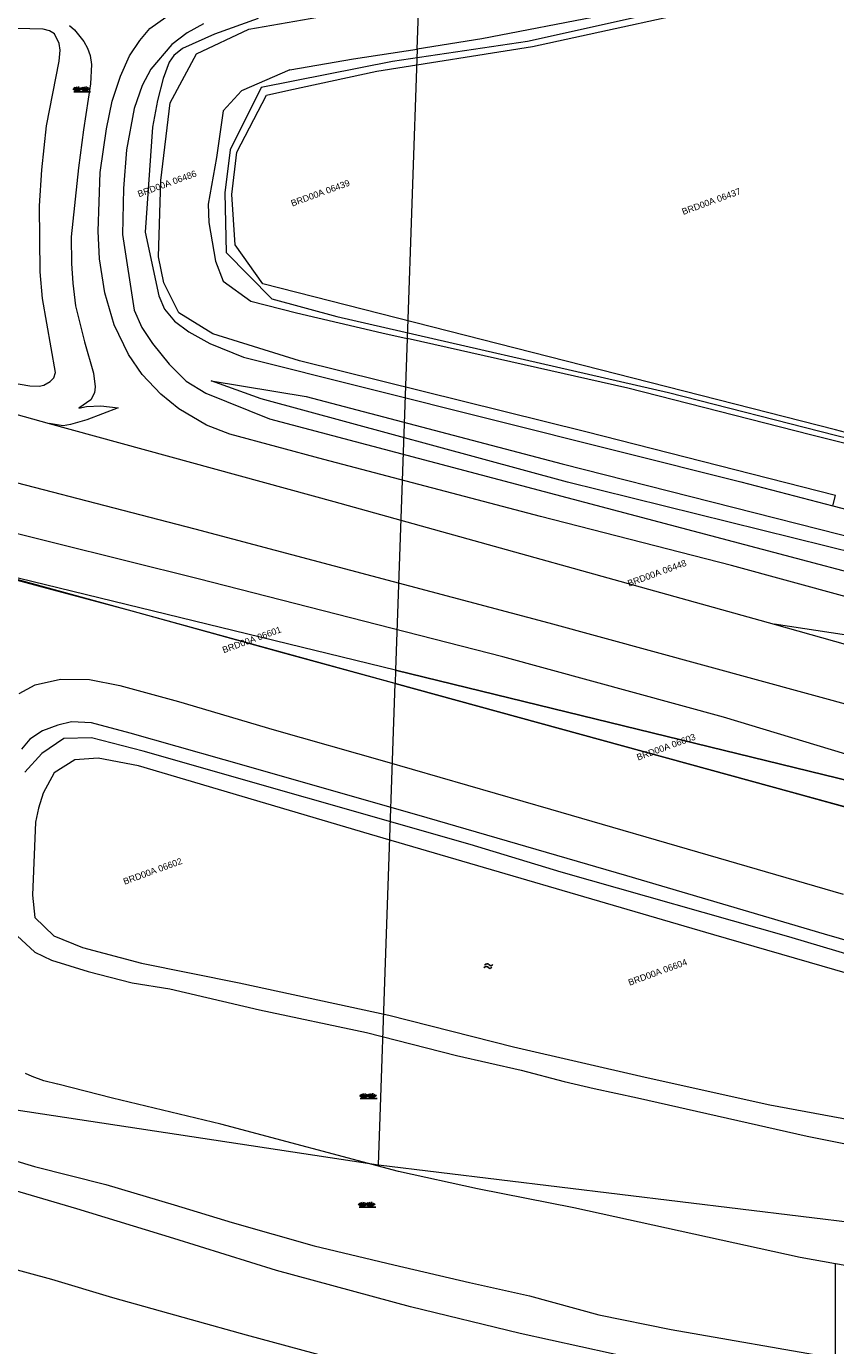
# Model space of a CAD drawing. Header units: metres. Extents: x 95652 to 96661, y 430734 to 431486.
# Tile 16 of 62: x 95908 to 96000, y 430986 to 431135. Entities that reach past the tile are written whole.
import ezdxf

# ---------------------------------------------------------------- set-up
doc = ezdxf.new("R2010")
doc.units = ezdxf.units.M
doc.layers.get('0').update_dxf_attribs({"linetype": 'CONTINUOUS'})
doc.layers.add('BAR_SYMBOLEN', color=7, linetype='CONTINUOUS', true_color=0x707070)
for name, color, linetype in [('BAR_TOPO', 7, 'CONTINUOUS'), ('BAR_WATER', 7, 'CONTINUOUS'), ('BAR_WEGEN', 7, 'CONTINUOUS'), ('BRK_Kadastrale percelen en nummers', 7, 'CONTINUOUS'), ('BRK_Kadatrale percelen', 7, 'CONTINUOUS')]:
    doc.layers.add(name, color=color, linetype=linetype)
doc.styles.add('NLCS-ISO', font='NLCS-ISO.ttf')

# ---------------------------------------------------------------- blocks, each defined once
blk = doc.blocks.new('gras_templ_1')
at = {"color": 8, "true_color": 0x707070, "flags": 128}
for points in [[(-0.38, -0.17), (-0.75, 0.08)], [(-0.38, -0.17), (-0.66, 0.2)], [(-0.38, -0.17), (-0.49, 0.24)], [(-0.38, -0.17), (-0.29, 0.25)], [(-0.38, -0.17), (-0.13, 0.19)], [(-0.38, -0.17), (-0.01, 0.1)], [(0.25, -0.16), (-0.13, 0.09)], [(0.25, -0.16), (-0.03, 0.21)], [(0.25, -0.16), (0.14, 0.24)], [(0.25, -0.16), (0.33, 0.26)], [(0.25, -0.16), (0.49, 0.2)], [(0.25, -0.16), (0.62, 0.11)], [(-0.69, -0.17), (0.69, -0.16)]]:
    blk.add_lwpolyline(points, dxfattribs=at)
blk = doc.blocks.new('water_templ_1')
at = {"color": 8, "true_color": 0x707070, "flags": 128}
for points in [[(-1.85, 0.38), (-1.77, 0.52, -0.538831), (0.24, 0.55, 0.605168), (1.92, 0.75, -4.035705)], [(-1.85, 0.38), (-1.77, 0.52, -0.538831), (0.24, 0.55, 0.605168), (1.92, 0.75, -4.035705)], [(-2.22, -0.89), (-2.13, -0.75, -0.538831), (-0.13, -0.72, 0.605168), (1.55, -0.52, -4.035705)]]:
    blk.add_lwpolyline(points, format="xyb", dxfattribs=at)

msp = doc.modelspace()

# ---------------------------------------------------------------- linework, layer by layer
at = {"layer": 'BAR_TOPO', "color": 8, "linetype": 'Continuous', "lineweight": 0, "ltscale": 0.01, "true_color": 0x707070, "flags": 128}
for points in [[(96034.6, 431061.45), (95988.16, 431074.12), (95966.46, 431079.69), (95941.86, 431086.16), (95931.2, 431089.04), (95928.53, 431090.06), (95925.38, 431091.91), (95923.34, 431093.57), (95921.23, 431095.79), (95919.67, 431098.08), (95918.05, 431101.45), (95916.99, 431105.08), (95916.4, 431108.93), (95916.24, 431112.07), (95916.45, 431118.72), (95917.19, 431123.68), (95917.84, 431126.82), (95918.77, 431129.65), (95919.81, 431131.97), (95920.96, 431133.73), (95922.12, 431135.08), (95925.48, 431137.45)], [(95912.98, 431135.42), (95913.53, 431134.93), (95914.59, 431133.61), (95915.01, 431132.85), (95915.33, 431132), (95915.48, 431131), (95915.38, 431128.78), (95914.56, 431123.59), (95913.99, 431119.25), (95913.18, 431111.45), (95913.2, 431108.42), (95913.34, 431106.16), (95913.67, 431103.6), (95914.67, 431099.51), (95915.72, 431095.97), (95915.88, 431094.41), (95915.83, 431093.71), (95915.39, 431092.92), (95914.05, 431091.97), (95914.92, 431092.17), (95916.52, 431092.25), (95918.52, 431092.02), (95914.96, 431090.66), (95913.08, 431090.13), (95912.25, 431089.98), (95910.65, 431090.24)], [(95928.18, 431135.59), (95926.33, 431134.6), (95924.61, 431133.28), (95922.2, 431130.45), (95921.24, 431128.61), (95920.33, 431125.98), (95919.46, 431121.32), (95919.1, 431116.9), (95918.98, 431111.69), (95920.34, 431103.12), (95921.19, 431101.15), (95922.4, 431099.31), (95924.29, 431096.98), (95926.24, 431095.06), (95928.46, 431093.67), (95935.71, 431090.77), (96062.49, 431057.27), (96112.7, 431043.82), (96114.95, 431044.07)], [(95906.27, 431094.89), (95908.46, 431094.53), (95909.53, 431094.49), (95910.06, 431094.61), (95910.79, 431095), (95911.19, 431095.42), (95911.37, 431096.05), (95909.93, 431104.43), (95909.63, 431107.45), (95909.58, 431114.96), (95909.82, 431119.04), (95910.37, 431124.02), (95911.82, 431131.37), (95911.93, 431132.63), (95911.79, 431133.37), (95911.26, 431134.48), (95910.72, 431134.82), (95910, 431134.99), (95905.4, 431135.12)], [(96114.4, 431045.44), (96111.69, 431045.6), (96094.01, 431050.84), (96049.79, 431062.1), (96006.28, 431074.5), (95969.55, 431083.6), (95934.74, 431093.04), (95929.06, 431095.1), (95939.86, 431093.31), (95968.93, 431085.65), (96002.92, 431077.03), (96041.49, 431066.9), (96078.99, 431057.47), (96103.08, 431050.66), (96113.33, 431047.5)], [(95897.85, 431082.67), (95901.23, 431074.02), (95910.4, 431071.55), (95920.07, 431068.97), (95937.13, 431064.26), (95951.7, 431060.28), (95980.88, 431052.3), (96012.65, 431043.53), (96024.74, 431040.26), (96046.71, 431034.17), (96058.85, 431031.06), (96068.63, 431028.71), (96085.88, 431024.6), (96095.76, 431022.14), (96111.58, 431018.45), (96146.8, 431007.36)], [(96364.83, 431022.6), (96354.58, 431018.96), (96338.82, 431014.58), (96319.99, 431011.15), (96300.59, 431008.75), (96285.2, 431007.27), (96254.82, 431006.97), (96239.02, 431007.79), (96228.55, 431008.91), (96192.72, 431014.26), (96132.01, 431029.89), (96059.9, 431049.78), (96035.22, 431056.51), (96001.25, 431066.23), (95993.03, 431067.46)], [(96000, 430994.87), (95995.96, 430995.58), (95970.28, 431001.21), (95959.33, 431003.36), (95950.34, 431005.36), (95930.18, 431010.73), (95917.87, 431013.68), (95911.66, 431015.26), (95911.62, 431015.27), (95910.07, 431015.62), (95908.73, 431016.11), (95907.97, 431016.48)], [(96015.51, 430992.58), (96009.01, 430993.31), (96000, 430994.87)], [(96000, 430984.17), (96000, 430994.87)]]:
    msp.add_lwpolyline(points, dxfattribs=at)
at = {"layer": 'BAR_WATER', "color": 8, "linetype": 'Continuous', "lineweight": 0, "ltscale": 0.01, "true_color": 0x707070, "flags": 128}
for points in [[(96274.26, 431216.72, 0.352419), (96269.69, 431217.12), (96257.78, 431213.73), (96198.41, 431196.87), (96190.31, 431189.29), (96173.03, 431184.61), (96164.77, 431187.01), (96100.43, 431168.82), (96064.64, 431158.51), (96028.82, 431148.45), (96000, 431141.04), (95989.57, 431139.09), (95965.01, 431133.61), (95949.65, 431131.33), (95934.75, 431128.39), (95931.21, 431121.3), (95930.63, 431116.41), (95930.78, 431109.67), (95935.96, 431104.38), (95943.36, 431102.4), (95981.02, 431093.77), (96000, 431088.92), (96001.53, 431088.53)], [(96001.68, 431089.09), (96000, 431089.52), (95934.92, 431106.1), (95931.79, 431110.54), (95931.42, 431116.24), (95931.98, 431121.03), (95935.35, 431127.51), (95937.89, 431128.08), (95947.9, 431130.25), (95965.57, 431133.03), (95989.92, 431138.38), (96000, 431140.22), (96029.02, 431147.67), (96064.85, 431157.74), (96164.77, 431186.17), (96173.02, 431183.78), (96190.71, 431188.57), (96198.03, 431193.54), (96200.71, 431195.1), (96222.22, 431200.89), (96250.97, 431208.91), (96268.36, 431214.38, -0.242297), (96271.37, 431214.6)]]:
    msp.add_lwpolyline(points, format="xyb", dxfattribs=at)
for points in [[(96000, 431082.09), (95971.63, 431089.3), (95939.11, 431097.36), (95929.26, 431100.43), (95925.38, 431102.8), (95923.71, 431106.22), (95923.09, 431109.18), (95923.35, 431117.83), (95924.41, 431126.64), (95927.4, 431132.22), (95933.33, 431135.02), (95951.62, 431138.17), (95974.24, 431142.4), (96000, 431148.17), (96027.01, 431155.1), (96098.67, 431175.07), (96162.22, 431193.04)], [(95934.41, 431136.21), (95929.45, 431134.45), (95925.81, 431132.82), (95924.82, 431132.03), (95924.28, 431131.24), (95923.6, 431129.39), (95922.99, 431126.92), (95922.4, 431123.88), (95921.57, 431111.97), (95923.12, 431104.73), (95923.76, 431103.22), (95924.9, 431101.85), (95926.52, 431100.63), (95928.92, 431099.32), (95932.76, 431097.79), (95989.23, 431083.61), (95999.7, 431080.89)], [(95999.7, 431080.89), (96000, 431082.09)], [(95999.7, 431080.89), (96060.22, 431065.2), (96101.44, 431054.2)], [(96015.4, 431025.8), (95994.69, 431031.98), (95968.83, 431039.3), (95958.49, 431042.45), (95921.34, 431053.06), (95915.47, 431054.58), (95912.32, 431054.48), (95909.82, 431052.77), (95907.9, 431050.66)], [(96024.53, 431021.12), (95986.17, 431032.22), (95947.07, 431043.64), (95920.81, 431051.37), (95916.24, 431052.27), (95913.6, 431052.06), (95911.24, 431050.58), (95909.97, 431048.29), (95909.45, 431046.6), (95909.11, 431044.98), (95908.76, 431036.69), (95909.03, 431034.19), (95911.18, 431032.11), (95914.45, 431030.77), (95921.16, 431028.98), (95932.26, 431026.77), (95949.26, 431023.09), (95963.41, 431019.48), (95978.35, 431016.06), (95992.51, 431012.91), (96008.9, 431009.88)], [(95907.03, 431032.09), (95909.03, 431030.22), (95910.95, 431029.32), (95915.08, 431028.06), (95920.08, 431026.77), (95924.37, 431026.06), (95934.57, 431023.69), (95946.7, 431021.12), (95956.94, 431018.51), (95964.28, 431016.83), (95969.15, 431015.56), (95972.59, 431014.75), (95977.49, 431013.72), (95996.75, 431009.35), (96008.16, 431007.09)]]:
    msp.add_lwpolyline(points, dxfattribs=at)
at = {"layer": 'BAR_WEGEN', "color": 8, "linetype": 'Continuous', "lineweight": 0, "ltscale": 0.01, "true_color": 0x707070, "flags": 128}
for points in [[(95900.93, 431089.38), (95902.63, 431090.76), (95904.07, 431091.63), (95904.92, 431091.68), (95905.95, 431091.58), (95910.65, 431090.24)], [(95910.65, 431090.24), (95943.01, 431081.39), (95993.03, 431067.46)], [(96364.72, 431008.85), (96354.17, 431006.18), (96346.2, 431004.4), (96331.99, 431001.67), (96322.6, 431000.24), (96312.87, 430998.89), (96297.91, 430997.63), (96280.88, 430996.76), (96273.53, 430996.66), (96259.94, 430996.9), (96251.99, 430997.23), (96247.03, 430997.55), (96233.07, 430998.82), (96224.85, 430999.87), (96213.1, 431001.65), (96194.26, 431005.29), (96174.37, 431009.79), (96146.84, 431017.11), (96077.51, 431037.05), (96050.27, 431044.78), (96014.56, 431054.73), (95967.47, 431067.59), (95927.24, 431078.26), (95897.72, 431085.91)], [(96131.16, 431015.35), (96110.54, 431021.97), (96097.27, 431025.49), (96047.71, 431039.16), (96013.41, 431049.01), (95987.26, 431056.93), (95962.2, 431063.75), (95927.59, 431072.6), (95902.89, 431078.75), (95900.98, 431079.59), (95900.51, 431080.47), (95900.69, 431081.94)], [(95993.03, 431067.46), (96043.14, 431053.35), (96135.56, 431026.77), (96180.5, 431014.71), (96206.02, 431009.09), (96227.01, 431005.59), (96238.35, 431004.59), (96249.24, 431003.79), (96265.28, 431003.13), (96279.06, 431003.16), (96293.86, 431003.52), (96305.85, 431004.53), (96329.47, 431007.68), (96353.7, 431012.43), (96363.08, 431015.41), (96363.88, 431015.35), (96364.43, 431014.43), (96364.51, 431012.84)], [(95907.25, 431059.59), (95909.09, 431060.59), (95911.96, 431061.23), (95915.25, 431061.17), (95918.7, 431060.49), (95925.35, 431058.7), (95936.24, 431055.49), (95948.74, 431051.91), (95967.63, 431046.47), (95986.66, 431040.94), (96000.84, 431036.81)], [(96115.26, 430988.64), (96112.53, 430991.24), (96110.9, 430993.37), (96108.9, 430995.92), (96107.03, 430998.11), (96105.24, 430999.79), (96103.03, 431001.34), (96101.21, 431002.47), (96099, 431003.37), (96095.92, 431004.37), (96078.14, 431009.39), (96054.54, 431016.18), (96027.31, 431024.05), (95998.73, 431032.28), (95976.29, 431038.89), (95952.43, 431045.81), (95930.54, 431052.07), (95919.88, 431055.1), (95915.46, 431056.28), (95913.22, 431056.39), (95911.67, 431056.02), (95909.91, 431055.36), (95908.49, 431054.41), (95907.54, 431053.28)], [(95901.55, 431006.45), (95901.64, 431007.86), (95901.8, 431008.06), (95908.99, 431005.9), (95917.12, 431003.85), (95924.85, 431001.55), (95931.45, 430999.54), (95940.75, 430996.92), (95949.81, 430994.74), (95958.41, 430992.74), (95965.22, 430991.23), (95973.12, 430989.09), (95981.31, 430987.41), (96000, 430984.17)], [(95999.99, 430979.74), (95992.76, 430981.01), (95977.93, 430983.94), (95964.17, 430986.94), (95951.71, 430989.97), (95936.49, 430994.1), (95924.84, 430997.74), (95913.83, 431001.12), (95904.75, 431003.76)], [(95902.12, 430995.5), (95910.92, 430993.13), (95917.87, 430991.04), (95926.79, 430988.56), (95933.04, 430986.82), (95942.28, 430984.32), (95955.17, 430981.11), (95965.91, 430978.62), (95977.26, 430976.19), (95989.41, 430973.71), (96000, 430971.83)]]:
    msp.add_lwpolyline(points, dxfattribs=at)
at = {"layer": 'BRK_Kadastrale percelen en nummers', "color": 75, "lineweight": 5, "ltscale": 3.900864, "true_color": 0x739642, "flags": 128}
for points in [[(95938.01, 431130.39), (95945.22, 431131.62), (95952.48, 431132.75), (95953, 431147.52), (95953.03, 431148.54), (95953.05, 431149.05), (95953.06, 431149.21), (95953.06, 431149.36), (95953.14, 431151.61), (95953.42, 431159.78), (95953.55, 431163.36), (95953.55, 431163.52), (95953.56, 431163.56), (95953.56, 431163.57), (95953.58, 431164.39), (95953.79, 431170.33)], [(96012.97, 431085.01), (96015.22, 431145.24), (96009.11, 431143.66), (96000.29, 431142.62), (95989.11, 431139.87), (95973.56, 431136.55), (95959.82, 431133.9), (95952.48, 431132.75), (95951.33, 431099.88)], [(95938.01, 431130.39), (95932.51, 431128.02), (95930.43, 431125.74), (95929.67, 431120.44), (95928.72, 431115.13), (95928.82, 431113.04), (95929.58, 431108.68), (95930.43, 431106.41), (95933.56, 431104.13), (95938.77, 431102.8), (95948.44, 431100.53), (95951.33, 431099.88)], [(96011.56, 431047.24), (96012.97, 431085.01), (95997.16, 431088.97), (95976.4, 431094.27), (95951.33, 431099.88), (95950.02, 431062.23)], [(95895.41, 431014.07), (95948.06, 431006.1), (95949.97, 431060.73), (95901.05, 431074.15), (95897.8, 431082.72), (95897.77, 431082.73)], [(95950.02, 431062.23), (95901.05, 431074.15)], [(96011.43, 431043.88), (96011.56, 431047.24), (95950.02, 431062.23), (95949.97, 431060.73)], [(95948.06, 431006.1), (96009.74, 430998.59), (96011.43, 431043.88), (95949.97, 431060.73)]]:
    msp.add_lwpolyline(points, dxfattribs=at)
at = {"layer": 'BRK_Kadatrale percelen', "color": 75, "linetype": 'Continuous', "lineweight": 5, "ltscale": 0.01, "true_color": 0x739642, "flags": 128}
for points in [[(95938.01, 431130.39), (95945.22, 431131.62), (95952.48, 431132.75), (95953, 431147.52), (95953.03, 431148.54), (95953.05, 431149.05), (95953.06, 431149.21), (95953.06, 431149.36), (95953.14, 431151.61), (95953.42, 431159.78), (95953.55, 431163.36), (95953.55, 431163.52), (95953.56, 431163.56), (95953.56, 431163.57), (95953.58, 431164.39), (95953.79, 431170.33)], [(96012.97, 431085.01), (96015.22, 431145.24), (96009.11, 431143.66), (96000.29, 431142.62), (95989.11, 431139.87), (95973.56, 431136.55), (95959.82, 431133.9), (95952.48, 431132.75), (95951.33, 431099.88)], [(95938.01, 431130.39), (95932.51, 431128.02), (95930.43, 431125.74), (95929.67, 431120.44), (95928.72, 431115.13), (95928.82, 431113.04), (95929.58, 431108.68), (95930.43, 431106.41), (95933.56, 431104.13), (95938.77, 431102.8), (95948.44, 431100.53), (95951.33, 431099.88)], [(95895.41, 431014.07), (95948.06, 431006.1), (95949.97, 431060.73), (95901.05, 431074.15), (95897.8, 431082.72), (95897.77, 431082.73)], [(95950.02, 431062.23), (95901.05, 431074.15)], [(95950.02, 431062.23), (95949.97, 431060.73), (96011.43, 431043.88), (96011.56, 431047.24)], [(95948.06, 431006.1), (96009.74, 430998.59), (96011.43, 431043.88)]]:
    msp.add_lwpolyline(points, dxfattribs=at)
msp.add_lwpolyline([(95951.33, 431099.88), (95950.02, 431062.23), (96011.56, 431047.24), (96012.97, 431085.01), (95997.16, 431088.97), (95976.4, 431094.27)], close=True, dxfattribs=at)

# ---------------------------------------------------------------- block references
at = {"layer": 'BAR_SYMBOLEN'}
for name, p, xscale, yscale in [('gras_templ_1', (95914.41, 431128.13), 1.388696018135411, 1.388696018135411), ('water_templ_1', (95960.59, 431028.67), 0.2416238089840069, 0.2416238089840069), ('gras_templ_1', (95946.97, 431013.86), 1.388696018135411, 1.388696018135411), ('gras_templ_1', (95946.82, 431001.52), 1.388696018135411, 1.388696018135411)]:
    msp.add_blockref(name, p, dxfattribs=dict(at, xscale=xscale, yscale=yscale))

# ---------------------------------------------------------------- texts
at = {"layer": 'BRK_Kadastrale percelen en nummers', "color": 8, "true_color": 0x707070, "char_height": 0.725, "attachment_point": 5, "rotation": 20, "style": 'NLCS-ISO'}
for s, insert in [('{{\\fArial|b0|i0;BRD00A 06486}}', (95924.06, 431117.46)), ('{{\\fArial|b0|i0;BRD00A 06439}}', (95941.47, 431116.4)), ('{{\\fArial|b0|i0;BRD00A 06437}}', (95985.88, 431115.45)), ('{{\\fArial|b0|i0;BRD00A 06448}}', (95979.71, 431073.26)), ('{{\\fArial|b0|i0;BRD00A 06601}}', (95933.68, 431065.7)), ('{{\\fArial|b0|i0;BRD00A 06603}}', (95980.74, 431053.52)), ('{{\\fArial|b0|i0;BRD00A 06602}}', (95922.42, 431039.42)), ('{{\\fArial|b0|i0;BRD00A 06604}}', (95979.78, 431027.96))]:
    msp.add_mtext(s, dxfattribs=dict(at, insert=insert))

doc.saveas('drawing.dxf')
